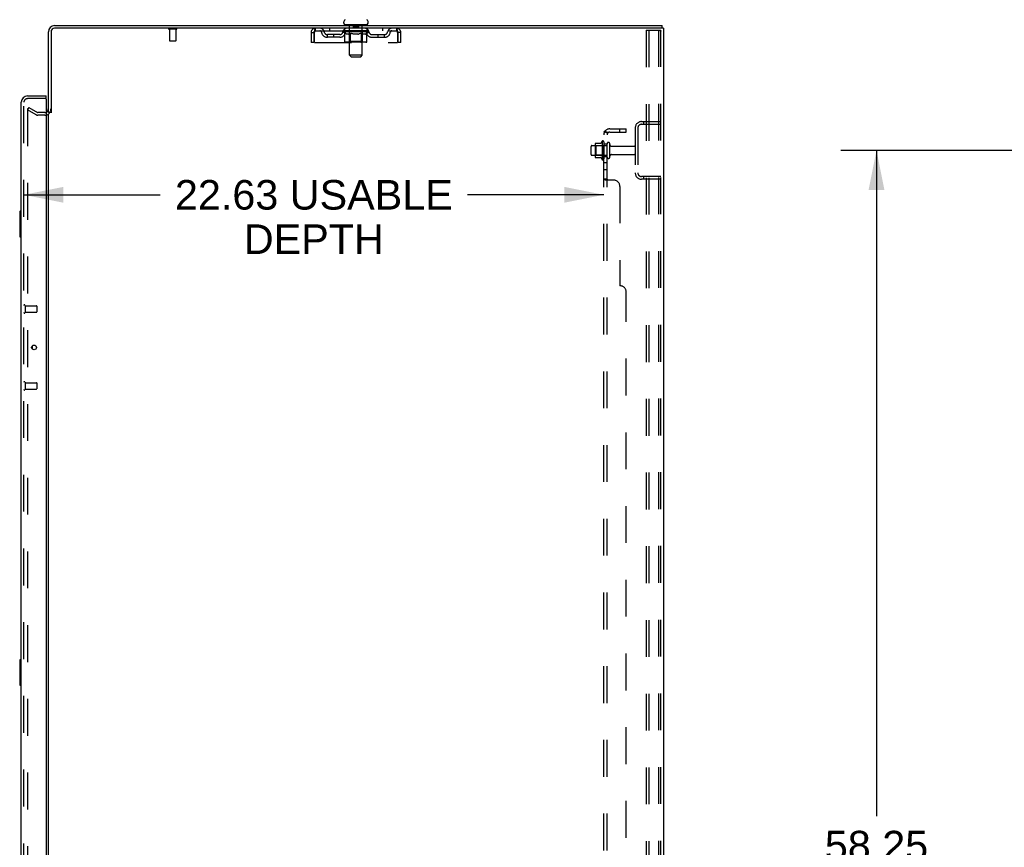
# Model space of a CAD drawing. Header units: inches. Extents: x 0 to 262, y 0 to 169.
# Tile 71 of 74: x 141 to 179, y 89 to 122. Entities that reach past the tile are written whole.
import ezdxf

# ---------------------------------------------------------------- set-up
doc = ezdxf.new("R2010")
doc.units = ezdxf.units.IN
doc.header["$LTSCALE"] = 14.384615
doc.header["$MEASUREMENT"] = 0
doc.linetypes.add('HIDDEN', pattern=[0.2, 0.1, -0.1])
doc.layers.get('0').update_dxf_attribs({"linetype": 'CONTINUOUS'})
for name, color, linetype in [('DEFAULT_2', 8, 'HIDDEN'), ('DIMENSIONS', 7, 'CONTINUOUS'), ('LEFTHAND_DOOR_ASSEMBLY', 7, 'CONTINUOUS'), ('RIGHTHAND_DOOR_ASSEMBLY', 7, 'CONTINUOUS'), ('SUBPANEL', 7, 'CONTINUOUS')]:
    doc.layers.add(name, color=color, linetype=linetype)
doc.styles.get("Standard").update_dxf_attribs({"font": 'arial.ttf'})
doc.dimstyles.new('DIMSTYLE_1', dxfattribs={"dimtxt": 1.153846, "dimasz": 1.538462, "dimexe": 0.09, "dimexo": 0.07, "dimgap": 0.0375, "dimtad": 0, "dimtih": 1, "dimtoh": 1, "dimzin": 4, "dimdsep": 46, "dimtxsty": 'Standard', "dimblk": '_FILLED', "dimblk1": '_FILLED', "dimblk2": '_FILLED', "dimcen": 0.09, "dimadec": 3, "dimazin": 1, "dimtfac": 1, "dimtdec": 3, "dimtofl": 0, "dimtmove": 0, "dimatfit": 3, "dimldrblk": '_FILLED', "dimfxl": 0, "dimtolj": 1, "dimtzin": 4, "dimarcsym": 0})

# ---------------------------------------------------------------- blocks, each defined once
blk = doc.blocks.new('_FILLED')
at = {"color": 0, "linetype": 'ByBlock'}
blk.add_solid([(0, 0), (-1, 0.2), (-1, -0.2)], dxfattribs=at)
blk = doc.blocks.new('*D2')
at = {"layer": 'DIMENSIONS', "color": 2, "linetype": 'Continuous'}
for p, q in [((141.08, 114.751), (146.402, 114.751)), ((163.705, 114.751), (158.382, 114.751))]:
    blk.add_line(p, q, dxfattribs=at)
at = {"layer": 'DIMENSIONS', "color": 2, "linetype": 'Continuous', "xscale": 1.5384615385, "yscale": 1.5384615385, "zscale": 1.5384615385, "rotation": 180}
blk.add_blockref('_FILLED', (141.08, 114.751), dxfattribs=at)
at = {"layer": 'DIMENSIONS', "color": 2, "linetype": 'Continuous', "xscale": 1.5384615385, "yscale": 1.5384615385, "zscale": 1.5384615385}
blk.add_blockref('_FILLED', (163.705, 114.751), dxfattribs=at)
at = {"layer": 'DIMENSIONS', "color": 2, "linetype": 'Continuous', "insert": (152.392, 115.328), "char_height": 1.15385, "width": 10.82642, "attachment_point": 2, "line_spacing_factor": 0.9}
blk.add_mtext('22.63 USABLE\\PDEPTH', dxfattribs=at)
blk = doc.blocks.new('*D4')
at = {"layer": 'DIMENSIONS', "color": 2, "linetype": 'Continuous'}
for p, q in [((183.889, 116.483), (172.958, 116.483)), ((174.343, 116.483), (174.343, 90.504)), ((174.343, 58.233), (174.343, 88.197)), ((183.889, 58.233), (172.958, 58.233))]:
    blk.add_line(p, q, dxfattribs=at)
at = {"layer": 'DIMENSIONS', "color": 2, "linetype": 'Continuous', "xscale": 1.5384615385, "yscale": 1.5384615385, "zscale": 1.5384615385}
for p, rotation in [((174.343, 116.483), 90), ((174.343, 58.233), 270)]:
    blk.add_blockref('_FILLED', p, dxfattribs=dict(at, rotation=rotation))
at = {"layer": 'DIMENSIONS', "color": 2, "linetype": 'Continuous', "insert": (174.343, 89.928), "char_height": 1.1538, "width": 4.03203, "attachment_point": 2, "line_spacing_factor": 0.9}
blk.add_mtext('58.25', dxfattribs=at)

msp = doc.modelspace()

# ---------------------------------------------------------------- linework, layer by layer
at = {"color": 7, "linetype": 'Continuous'}
for p, q in [((153.559, 121.448), (153.559, 121.486)), ((153.596, 121.388), (153.596, 121.358)), ((154.471, 121.388), (153.596, 121.388)), ((154.471, 121.388), (154.471, 121.358)), ((154.509, 121.448), (154.509, 121.486)), ((165.978, 121.254), (165.944, 121.254)), ((165.982, 121.254), (165.982, 121.358)), ((142.138, 117.962), (142.034, 117.962))]:
    msp.add_line(p, q, dxfattribs=at)
at = {"color": 3, "linetype": 'Continuous'}
for p, q in [((142.034, 117.962), (142.034, 121.112)), ((142.138, 121.112), (142.138, 117.951)), ((142.28, 121.358), (165.982, 121.358)), ((165.944, 121.254), (142.28, 121.254)), ((166.034, 121.254), (165.978, 121.254)), ((166.034, 121.254), (166.034, 53.462)), ((142.034, 56.806), (142.034, 117.91))]:
    msp.add_line(p, q, dxfattribs=at)
at = {"color": 7, "linetype": 'Continuous'}
for centre, radius, start, end in [((153.684, 121.486), 0.125, 126.7414, 180), ((153.619, 121.448), 0.06, 180, 270), ((154.449, 121.448), 0.06, 270, 360), ((154.384, 121.486), 0.125, 0, 53.2586)]:
    msp.add_arc(centre, radius, start, end, dxfattribs=at)
at = {"color": 3, "linetype": 'Continuous'}
for centre, radius, start, end in [((142.28, 121.112), 0.246, 90, 180), ((142.28, 121.112), 0.142, 90, 180), ((141.891, 118.105), 0.142, 296.4813, 360)]:
    msp.add_arc(centre, radius, start, end, dxfattribs=at)
at = {"layer": 'DEFAULT_2', "color": 8, "linetype": 'HIDDEN'}
for p, q in [((153.776, 121.388), (153.776, 121.358)), ((154.291, 121.388), (154.291, 121.358)), ((147.03, 121.211), (146.746, 121.211)), ((146.764, 121.211), (146.764, 120.764)), ((147.012, 121.211), (147.012, 120.764)), ((152.284, 121.087), (152.284, 120.692)), ((152.284, 121.087), (152.388, 121.087)), ((152.388, 121.087), (152.388, 120.692)), ((152.418, 120.692), (152.418, 121.087)), ((152.451, 121.15), (152.451, 121.254)), ((152.451, 121.15), (155.617, 121.15)), ((152.919, 120.899), (152.919, 121.003)), ((153.402, 121.003), (152.919, 121.003)), ((153.003, 121.254), (153.003, 121.15)), ((153.169, 120.899), (153.169, 121.003)), ((153.528, 121.113), (153.528, 121.145)), ((153.528, 121.145), (153.773, 121.145)), ((153.605, 121.059), (153.528, 121.113)), ((154.54, 121.113), (153.528, 121.113)), ((153.529, 121.145), (153.529, 121.148)), ((153.625, 121.147), (153.529, 121.148)), ((153.535, 121.145), (153.535, 121.15)), ((153.542, 121.142), (153.542, 121.145)), ((153.542, 121.142), (154.525, 121.142)), ((153.549, 121.142), (153.549, 121.145)), ((153.55, 121.142), (153.55, 121.145)), ((153.558, 121.145), (153.558, 121.15)), ((153.571, 121.142), (153.571, 121.145)), ((153.573, 121.142), (153.573, 121.145)), ((153.595, 121.145), (153.595, 121.15)), ((153.596, 121.15), (153.596, 121.254)), ((153.605, 120.733), (153.605, 121.059)), ((153.605, 121.059), (153.617, 121.051)), ((153.607, 121.142), (153.607, 121.145)), ((153.609, 121.142), (153.609, 121.145)), ((153.629, 121.043), (153.617, 121.051)), ((153.625, 121.145), (153.625, 121.147)), ((153.64, 121.037), (153.629, 121.043)), ((153.652, 121.032), (153.64, 121.037)), ((153.646, 121.145), (153.646, 121.15)), ((153.647, 121.142), (153.647, 121.145)), ((153.648, 121.142), (153.648, 121.145)), ((153.65, 121.142), (153.65, 121.145)), ((153.663, 121.027), (153.652, 121.032)), ((153.656, 121.142), (153.656, 121.145)), ((153.656, 121.142), (153.656, 121.145)), ((153.659, 121.142), (153.659, 121.145)), ((153.661, 121.142), (153.661, 121.145)), ((153.675, 121.024), (153.663, 121.027)), ((153.665, 121.142), (153.665, 121.145)), ((153.75, 121.024), (153.675, 121.024)), ((153.676, 121.142), (153.676, 121.145)), ((153.691, 121.142), (153.691, 121.147)), ((153.691, 121.142), (153.691, 121.145)), ((153.707, 121.142), (153.707, 121.145)), ((153.708, 121.145), (153.708, 121.15)), ((153.716, 121.142), (153.716, 121.145)), ((153.72, 121.142), (153.72, 121.145)), ((153.727, 121.142), (153.727, 121.145)), ((153.736, 121.142), (153.736, 121.148)), ((153.748, 121.142), (153.748, 121.145)), ((153.75, 121.024), (153.761, 121.027)), ((153.751, 121.142), (153.751, 121.145)), ((153.773, 121.032), (153.761, 121.027)), ((153.784, 121.037), (153.772, 121.032)), ((153.773, 121.142), (153.773, 121.145)), ((153.826, 121.145), (153.777, 121.145)), ((153.781, 121.145), (153.781, 121.15)), ((153.784, 120.736), (153.784, 121.11)), ((153.796, 121.043), (153.784, 121.037)), ((153.785, 120.198), (153.785, 121.358)), ((153.786, 121.142), (153.786, 121.145)), ((153.79, 121.142), (153.79, 121.145)), ((153.795, 121.142), (153.795, 121.149)), ((153.807, 121.05), (153.795, 121.043)), ((153.798, 121.142), (153.798, 121.145)), ((153.807, 121.142), (153.807, 121.145)), ((153.819, 121.058), (153.807, 121.05)), ((153.819, 120.733), (153.819, 121.058)), ((153.819, 121.058), (153.842, 121.05)), ((153.826, 121.142), (153.826, 121.145)), ((153.886, 121.145), (153.839, 121.145)), ((153.865, 121.043), (153.842, 121.05)), ((153.855, 121.142), (153.855, 121.145)), ((153.861, 121.145), (153.861, 121.15)), ((153.864, 121.142), (153.864, 121.145)), ((153.888, 121.037), (153.865, 121.043)), ((153.866, 121.142), (153.866, 121.15)), ((153.868, 121.142), (153.868, 121.145)), ((153.874, 121.142), (153.874, 121.145)), ((153.886, 121.142), (153.886, 121.145)), ((153.91, 121.032), (153.888, 121.037)), ((153.95, 121.145), (153.907, 121.145)), ((153.933, 121.027), (153.91, 121.032)), ((153.917, 121.142), (153.917, 121.145)), ((153.929, 121.378), (153.929, 121.298)), ((153.955, 121.024), (153.932, 121.027)), ((154.129, 121.288), (153.939, 121.288)), ((153.942, 121.145), (154.034, 121.15)), ((153.946, 121.145), (153.946, 121.15)), ((153.946, 121.145), (153.946, 121.15)), ((153.946, 121.15), (153.946, 121.15)), ((153.946, 121.142), (153.946, 121.145)), ((153.949, 121.142), (153.949, 121.145)), ((153.95, 121.142), (153.95, 121.145)), ((153.951, 121.142), (153.951, 121.145)), ((154.113, 121.024), (153.955, 121.024)), ((154.017, 121.145), (153.979, 121.145)), ((153.983, 121.142), (153.983, 121.145)), ((154.017, 121.142), (154.017, 121.145)), ((154.032, 121.145), (154.032, 121.145)), ((154.032, 121.142), (154.032, 121.145)), ((154.032, 121.142), (154.032, 121.145)), ((154.034, 121.145), (154.034, 121.15)), ((154.034, 121.15), (154.125, 121.145)), ((154.036, 121.142), (154.036, 121.145)), ((154.036, 121.142), (154.036, 121.145)), ((154.036, 121.145), (154.036, 121.145)), ((154.05, 121.142), (154.05, 121.145)), ((154.051, 121.145), (154.089, 121.145)), ((154.085, 121.142), (154.085, 121.145)), ((154.113, 121.024), (154.135, 121.027)), ((154.117, 121.142), (154.117, 121.145)), ((154.117, 121.142), (154.117, 121.145)), ((154.117, 121.145), (154.161, 121.145)), ((154.118, 121.142), (154.118, 121.145)), ((154.121, 121.145), (154.121, 121.15)), ((154.121, 121.15), (154.122, 121.15)), ((154.121, 121.142), (154.121, 121.145)), ((154.122, 121.145), (154.122, 121.15)), ((154.157, 121.032), (154.135, 121.027)), ((154.139, 121.378), (154.139, 121.298)), ((154.15, 121.142), (154.15, 121.145)), ((154.179, 121.037), (154.157, 121.032)), ((154.201, 121.043), (154.179, 121.037)), ((154.182, 121.142), (154.182, 121.145)), ((154.182, 121.145), (154.229, 121.145)), ((154.194, 121.142), (154.194, 121.145)), ((154.2, 121.142), (154.2, 121.145)), ((154.224, 121.05), (154.201, 121.043)), ((154.202, 121.142), (154.202, 121.15)), ((154.204, 121.142), (154.204, 121.145)), ((154.207, 121.145), (154.207, 121.15)), ((154.213, 121.142), (154.213, 121.145)), ((154.247, 121.058), (154.224, 121.05)), ((154.242, 121.142), (154.242, 121.145)), ((154.242, 121.145), (154.291, 121.145)), ((154.247, 120.733), (154.247, 121.058)), ((154.247, 121.058), (154.258, 121.05)), ((154.269, 121.043), (154.258, 121.05)), ((154.261, 121.142), (154.261, 121.145)), ((154.28, 121.037), (154.269, 121.043)), ((154.27, 121.142), (154.27, 121.145)), ((154.273, 121.142), (154.273, 121.149)), ((154.278, 121.142), (154.278, 121.145)), ((154.291, 121.032), (154.28, 121.037)), ((154.282, 121.142), (154.282, 121.145)), ((154.283, 120.198), (154.283, 121.358)), ((154.284, 120.736), (154.284, 121.11)), ((154.287, 121.145), (154.287, 121.15)), ((154.302, 121.027), (154.291, 121.032)), ((154.295, 121.142), (154.295, 121.145)), ((154.295, 121.145), (154.456, 121.145)), ((154.312, 121.024), (154.302, 121.027)), ((154.395, 121.024), (154.312, 121.024)), ((154.317, 121.142), (154.317, 121.145)), ((154.319, 121.142), (154.319, 121.145)), ((154.332, 121.142), (154.332, 121.148)), ((154.341, 121.142), (154.341, 121.145)), ((154.348, 121.142), (154.348, 121.145)), ((154.352, 121.142), (154.352, 121.145)), ((154.359, 121.145), (154.359, 121.15)), ((154.36, 121.142), (154.36, 121.145)), ((154.377, 121.142), (154.377, 121.147)), ((154.377, 121.142), (154.377, 121.145)), ((154.392, 121.142), (154.392, 121.145)), ((154.395, 121.024), (154.406, 121.027)), ((154.403, 121.142), (154.403, 121.145)), ((154.406, 121.142), (154.406, 121.145)), ((154.417, 121.032), (154.406, 121.027)), ((154.409, 121.142), (154.409, 121.145)), ((154.412, 121.142), (154.412, 121.145)), ((154.412, 121.142), (154.412, 121.145)), ((154.428, 121.037), (154.417, 121.032)), ((154.418, 121.142), (154.418, 121.145)), ((154.42, 121.142), (154.42, 121.145)), ((154.421, 121.142), (154.421, 121.145)), ((154.422, 121.145), (154.422, 121.15)), ((154.439, 121.043), (154.428, 121.037)), ((154.45, 121.05), (154.438, 121.043)), ((154.461, 121.057), (154.449, 121.05)), ((154.459, 121.142), (154.459, 121.145)), ((154.461, 121.142), (154.461, 121.145)), ((154.461, 121.057), (154.54, 121.113)), ((154.461, 120.733), (154.461, 121.057)), ((154.471, 121.15), (154.471, 121.254)), ((154.472, 121.145), (154.472, 121.15)), ((154.495, 121.142), (154.495, 121.145)), ((154.497, 121.142), (154.497, 121.145)), ((154.51, 121.145), (154.51, 121.15)), ((154.518, 121.142), (154.518, 121.145)), ((154.518, 121.142), (154.518, 121.145)), ((154.525, 121.142), (154.525, 121.145)), ((154.532, 121.145), (154.532, 121.15)), ((154.54, 121.113), (154.54, 121.15)), ((154.665, 121.003), (155.148, 121.003)), ((154.898, 120.899), (154.898, 121.003)), ((155.065, 121.254), (155.065, 121.15)), ((155.148, 120.899), (155.148, 121.003)), ((155.617, 121.254), (155.617, 121.15)), ((155.65, 121.087), (155.65, 120.692)), ((155.68, 120.692), (155.68, 121.087)), ((155.784, 121.087), (155.68, 121.087)), ((155.784, 120.692), (155.784, 121.087)), ((165.355, 121.171), (165.355, 53.546)), ((165.355, 121.171), (165.835, 121.171)), ((165.459, 121.171), (165.459, 53.546)), ((165.835, 121.171), (165.909, 121.171)), ((165.856, 53.576), (165.856, 121.141)), ((165.93, 53.576), (165.93, 121.141)), ((147.002, 120.754), (146.774, 120.754)), ((152.388, 120.692), (152.284, 120.692)), ((152.418, 120.692), (155.65, 120.692)), ((153.402, 120.899), (152.919, 120.899)), ((154.426, 120.704), (153.639, 120.704)), ((153.784, 120.736), (153.752, 120.704)), ((154.284, 120.736), (153.784, 120.736)), ((154.23, 120.704), (154.232, 120.704)), ((154.232, 120.704), (154.234, 120.705)), ((154.234, 120.705), (154.236, 120.706)), ((154.236, 120.706), (154.238, 120.707)), ((154.238, 120.707), (154.24, 120.709)), ((154.243, 120.715), (154.244, 120.718)), ((154.244, 120.718), (154.245, 120.721)), ((154.284, 120.736), (154.316, 120.704)), ((154.665, 120.899), (155.148, 120.899)), ((155.784, 120.692), (155.68, 120.692)), ((153.845, 120.138), (153.785, 120.198)), ((154.283, 120.198), (153.785, 120.198)), ((153.845, 120.138), (154.223, 120.138)), ((154.223, 120.138), (154.283, 120.198)), ((141.273, 118.163), (141.221, 118.073)), ((141.221, 118.093), (141.221, 56.624)), ((141.561, 117.876), (141.221, 118.073)), ((141.273, 118.163), (141.613, 117.967)), ((141.891, 117.962), (141.63, 117.962)), ((141.891, 117.858), (141.63, 117.858)), ((165.176, 117.608), (165.93, 117.608)), ((165.258, 117.608), (165.258, 117.504)), ((164.93, 117.362), (164.93, 115.605)), ((165.034, 117.362), (165.034, 115.605)), ((165.176, 117.504), (165.93, 117.504)), ((163.635, 116.839), (163.635, 116.127)), ((163.705, 116.817), (163.705, 116.149)), ((163.205, 116.326), (163.205, 116.641)), ((163.235, 116.671), (163.83, 116.671)), ((163.369, 116.739), (163.369, 116.228)), ((163.389, 116.667), (163.369, 116.687)), ((163.379, 116.761), (163.607, 116.761)), ((163.389, 116.667), (163.389, 116.3)), ((163.685, 116.667), (163.389, 116.667)), ((163.685, 116.667), (163.705, 116.687)), ((163.685, 116.667), (163.685, 116.3)), ((163.83, 116.226), (163.83, 116.741)), ((163.94, 116.226), (163.94, 116.741)), ((164.002, 116.648), (164.9, 116.648)), ((163.235, 116.296), (163.83, 116.296)), ((163.389, 116.3), (163.369, 116.28)), ((163.379, 116.206), (163.607, 116.206)), ((163.685, 116.3), (163.389, 116.3)), ((163.685, 116.3), (163.705, 116.28)), ((164.002, 116.318), (164.9, 116.318)), ((165.93, 115.462), (165.176, 115.462)), ((165.93, 115.358), (165.176, 115.358)), ((165.258, 115.462), (165.258, 115.358))]:
    msp.add_line(p, q, dxfattribs=at)
for points in [[(152.418, 121.087), (152.42, 121.106), (152.423, 121.124), (152.425, 121.142), (152.427, 121.16), (152.43, 121.176), (152.432, 121.191), (152.434, 121.205), (152.437, 121.218), (152.439, 121.229), (152.441, 121.238), (152.444, 121.245), (152.446, 121.25), (152.448, 121.253), (152.451, 121.254)], [(152.418, 121.087), (152.42, 121.094), (152.423, 121.101), (152.425, 121.108), (152.427, 121.114), (152.43, 121.121), (152.432, 121.126), (152.434, 121.132), (152.437, 121.136), (152.439, 121.14), (152.441, 121.144), (152.444, 121.147), (152.446, 121.149), (152.448, 121.15), (152.451, 121.15)], [(155.617, 121.254), (155.619, 121.253), (155.622, 121.25), (155.624, 121.245), (155.626, 121.238), (155.629, 121.229), (155.631, 121.218), (155.633, 121.205), (155.636, 121.191), (155.638, 121.176), (155.64, 121.16), (155.643, 121.142), (155.645, 121.124), (155.647, 121.106), (155.65, 121.087)], [(155.617, 121.15), (155.619, 121.15), (155.622, 121.149), (155.624, 121.147), (155.626, 121.144), (155.629, 121.14), (155.631, 121.136), (155.633, 121.132), (155.636, 121.126), (155.638, 121.121), (155.64, 121.114), (155.643, 121.108), (155.645, 121.101), (155.647, 121.094), (155.65, 121.087)], [(165.85, 121.162), (165.846, 121.167), (165.841, 121.169), (165.835, 121.171)], [(165.85, 121.162), (165.853, 121.156), (165.856, 121.149), (165.856, 121.141)], [(165.924, 121.162), (165.919, 121.167), (165.914, 121.169), (165.909, 121.171)], [(165.924, 121.162), (165.927, 121.156), (165.929, 121.149), (165.93, 121.141)], [(153.639, 120.704), (153.635, 120.704), (153.631, 120.705), (153.627, 120.706), (153.623, 120.707), (153.619, 120.709), (153.616, 120.712), (153.613, 120.715), (153.61, 120.718), (153.608, 120.721), (153.606, 120.725), (153.605, 120.729), (153.605, 120.733)], [(153.836, 120.704), (153.834, 120.704), (153.832, 120.705), (153.83, 120.706), (153.828, 120.707), (153.826, 120.709), (153.824, 120.712), (153.823, 120.715), (153.822, 120.718), (153.82, 120.721), (153.82, 120.725), (153.819, 120.729), (153.819, 120.733)], [(154.24, 120.709), (154.241, 120.712), (154.243, 120.715)], [(154.245, 120.721), (154.246, 120.725), (154.247, 120.729), (154.247, 120.733)], [(154.246, 120.725), (154.247, 120.729), (154.247, 120.733)], [(154.426, 120.704), (154.431, 120.704), (154.435, 120.705), (154.439, 120.706), (154.443, 120.707), (154.446, 120.709), (154.45, 120.712), (154.453, 120.715), (154.455, 120.718), (154.458, 120.721), (154.459, 120.725), (154.46, 120.729), (154.461, 120.733)], [(141.239, 118.113), (141.237, 118.112), (141.235, 118.112), (141.233, 118.112), (141.231, 118.111), (141.23, 118.11), (141.228, 118.108), (141.226, 118.107), (141.225, 118.105), (141.224, 118.103), (141.223, 118.101), (141.222, 118.099), (141.222, 118.097), (141.221, 118.095), (141.221, 118.093)], [(141.246, 118.11), (141.245, 118.111), (141.243, 118.112), (141.241, 118.112), (141.239, 118.113), (141.239, 118.113)]]:
    msp.add_lwpolyline(points, dxfattribs=at)
for centre, radius, start, end in [((153.755, 121.358), 0.03, 0, 90), ((153.919, 121.378), 0.01, 0, 90), ((154.149, 121.378), 0.01, 90, 180), ((154.313, 121.358), 0.03, 90, 180), ((146.746, 121.233), 0.0215, 90, 270), ((147.03, 121.233), 0.0215, 270, 90), ((152.451, 121.087), 0.167, 90, 180), ((152.451, 121.087), 0.063, 90, 180), ((152.63, 121.087), 0.167, 8.0716, 90), ((152.631, 121.088), 0.0625, 7.9863, 90), ((152.919, 121.128), 0.229, 187.9863, 270), ((152.919, 121.128), 0.125, 188.0716, 270), ((153.402, 121.128), 0.125, 270, 351.9284), ((153.402, 121.128), 0.229, 270, 352.0137), ((153.691, 121.087), 0.167, 90, 171.9284), ((153.691, 121.088), 0.0625, 90, 172.0137), ((153.752, 121.11), 0.0318, 0, 90), ((153.939, 121.298), 0.01, 180, 270), ((154.129, 121.298), 0.01, 270, 360), ((154.316, 121.11), 0.0318, 90, 180), ((154.376, 121.087), 0.167, 8.0716, 90), ((154.377, 121.088), 0.0625, 7.9863, 90), ((154.665, 121.128), 0.229, 187.9863, 270), ((154.665, 121.128), 0.125, 188.0716, 270), ((155.148, 121.128), 0.125, 270, 351.9284), ((155.148, 121.128), 0.229, 270, 352.0137), ((155.438, 121.087), 0.167, 90, 171.9284), ((155.437, 121.088), 0.0625, 90, 172.0137), ((155.617, 121.087), 0.167, 0, 90), ((155.617, 121.087), 0.063, 0, 90), ((146.774, 120.764), 0.01, 180, 270), ((147.002, 120.764), 0.01, 270, 360), ((141.63, 117.995), 0.033, 240, 270), ((141.891, 118.105), 0.246, 270, 360), ((141.891, 118.105), 0.142, 270, 296.4813), ((141.63, 117.995), 0.137, 240, 270), ((165.176, 117.362), 0.246, 90, 180), ((165.176, 117.362), 0.142, 90, 180), ((164.235, 116.483), 0.698, 149.3369, 156.0321), ((163.666, 116.817), 0.0384, 0, 145.5503), ((163.885, 116.741), 0.055, 360, 180), ((163.235, 116.641), 0.03, 90, 180), ((163.379, 116.751), 0.01, 90, 174.8062), ((163.51, 116.739), 0.141, 174.7919, 180), ((163.588, 116.771), 0.01, 270, 336.0321), ((164.002, 116.711), 0.0625, 180, 270), ((164.9, 116.618), 0.03, 360, 90), ((163.235, 116.326), 0.03, 180, 270), ((163.51, 116.228), 0.141, 180, 185.2081), ((163.379, 116.216), 0.01, 185.1938, 270), ((163.588, 116.196), 0.01, 23.9679, 90), ((164.235, 116.483), 0.698, 203.9679, 210.6631), ((163.666, 116.149), 0.0384, 214.4497, 360), ((163.885, 116.226), 0.055, 180, 0), ((164.002, 116.256), 0.0625, 90, 180), ((164.9, 116.348), 0.03, 270, 0), ((165.176, 115.605), 0.246, 180, 270), ((165.176, 115.605), 0.142, 180, 270)]:
    msp.add_arc(centre, radius, start, end, dxfattribs=at)
for centre, major_axis, ratio, start_param, end_param in [((154.034, 121.15), (0.506, 0.005), 0.05963, 9.249616, 9.431313), ((154.034, 121.15), (0.506, 0), 0.060556, -3.083241, -2.96706), ((153.492, 121.141), (0.158, 0.002), 0.05963, 0.25549, 1.295341), ((154.034, 121.15), (0.506, 0.011), 0.05688, 2.791345, 2.965878), ((153.547, 121.141), (0.158, -0.002), 0.05963, 0.605815, 1.645666), ((154.034, 121.15), (0.506, -0.005), 0.05963, -2.96643, -2.791898), ((153.492, 121.135), (0.158, 0.003), 0.05688, 1.20151, 1.294789), ((153.547, 121.135), (0.158, 0), 0.060556, 1.551758, 1.645036), ((153.512, 121.135), (0.158, 0.002), 0.05963, 1.170259, 1.376596), ((153.548, 121.137), (0.131, 0.001), 0.05963, 1.065228, 1.614276), ((153.532, 121.137), (0.131, 0.003), 0.05688, 0.890143, 1.43919), ((153.579, 121.137), (0.131, 0), 0.060556, 1.240391, 1.789438), ((153.489, 121.141), (0.158, 0.003), 0.05688, 0.080405, 1.120256), ((154.034, 121.15), (0.506, 0.015), 0.052395, 2.616403, 2.790936), ((153.597, 121.141), (0.158, -0.003), 0.05688, 0.7809, 1.820751), ((154.034, 121.15), (0.506, -0.011), 0.05688, -2.791345, -2.616812), ((153.489, 121.135), (0.158, 0.005), 0.052395, 1.026568, 1.119847), ((153.597, 121.135), (0.158, -0.002), 0.05963, 1.72692, 1.820198), ((153.532, 121.137), (0.131, 0.004), 0.052395, 0.715201, 1.264248), ((153.623, 121.137), (0.131, -0.001), 0.05963, 1.415553, 1.9646), ((154.034, 121.15), (0.506, 0.02), 0.046319, 2.441654, 2.616187), ((153.661, 121.141), (0.158, -0.005), 0.052395, 0.955842, 1.995693), ((153.503, 121.141), (0.158, 0.005), 0.052395, -0.094537, 0.945314), ((154.034, 121.15), (0.506, -0.015), 0.052395, -2.616403, -2.44187), ((153.503, 121.135), (0.158, 0.006), 0.046319, 0.851819, 0.945098), ((153.661, 121.135), (0.158, -0.003), 0.05688, 1.902006, 1.995284), ((153.546, 121.137), (0.131, 0.005), 0.046319, 0.540452, 1.089499), ((153.68, 121.137), (0.131, -0.003), 0.05688, 1.590638, 2.139686), ((153.512, 121.141), (0.158, 0), 0.060556, 0.430652, 0.777569), ((154.034, 121.15), (0.506, 0.024), 0.038841, 2.267123, 2.441656), ((153.735, 121.141), (0.158, -0.006), 0.046319, 1.130591, 2.170442), ((153.533, 121.141), (0.158, 0.006), 0.046319, -0.269286, 0.770565), ((154.034, 121.15), (0.506, -0.02), 0.046319, -2.441654, -2.267121), ((153.533, 121.135), (0.158, 0.007), 0.038841, 0.677289, 0.770567), ((153.735, 121.135), (0.158, -0.005), 0.052395, 2.076947, 2.170226), ((153.576, 121.137), (0.131, 0.006), 0.038841, 0.365921, 0.914969), ((153.747, 121.137), (0.131, -0.004), 0.052395, 1.76558, 2.314627), ((154.034, 121.15), (0.506, 0.027), 0.030195, 2.09281, 2.267343), ((153.819, 121.141), (0.158, -0.007), 0.038841, 1.305122, 2.344973), ((153.578, 121.141), (0.158, 0.007), 0.038841, -0.443817, 0.596034), ((154.034, 121.15), (0.506, -0.024), 0.038841, -2.267123, -2.092591), ((153.578, 121.135), (0.158, 0.008), 0.030195, 0.502975, 0.596254), ((153.819, 121.135), (0.158, -0.006), 0.046319, 2.251696, 2.344975), ((153.619, 121.137), (0.131, 0.007), 0.030195, 0.191608, 0.740655), ((153.824, 121.137), (0.131, -0.005), 0.046319, 1.940329, 2.489376), ((153.636, 121.141), (0.158, 0.008), 0.030195, -0.61813, 0.421721), ((154.034, 121.15), (0.506, 0.029), 0.020645, 1.918687, 2.09322), ((153.909, 121.141), (0.158, -0.008), 0.030195, 1.479435, 2.519286), ((154.034, 121.15), (0.506, -0.027), 0.030195, -2.09281, -1.918277), ((153.636, 121.135), (0.158, 0.009), 0.020645, 0.328852, 0.422131), ((153.909, 121.135), (0.158, -0.007), 0.038841, 2.426227, 2.519505), ((153.675, 121.137), (0.131, 0.007), 0.020645, 0.017485, 0.566532), ((153.906, 121.137), (0.131, -0.006), 0.038841, 2.11486, 2.663907), ((153.707, 121.141), (0.158, 0.009), 0.020645, -0.792253, 0.247598), ((154.034, 121.15), (0.506, 0.03), 0.010478, 1.744704, 1.919237), ((154.003, 121.141), (0.158, -0.009), 0.020645, 1.653558, 2.693409), ((154.034, 121.15), (0.506, -0.029), 0.020645, -1.918687, -1.744154), ((153.707, 121.135), (0.158, 0.009), 0.010478, 0.154869, 0.248148), ((154.003, 121.135), (0.158, -0.008), 0.030195, 2.60054, 2.693819), ((153.742, 121.137), (0.131, 0.008), 0.010478, 6.126688, 6.675735), ((153.993, 121.137), (0.131, -0.007), 0.030195, 2.289173, 2.83822), ((153.788, 121.141), (0.158, 0.009), 0.010478, -0.966236, -0.000846), ((154.098, 121.141), (0.158, -0.009), 0.010478, 1.827541, 2.867392), ((154.034, 121.15), (0.506, -0.03), 0.010478, -1.744704, -1.570171), ((154.098, 121.135), (0.158, -0.009), 0.020645, 2.774664, 2.867942), ((154.081, 121.137), (0.131, -0.007), 0.020645, 2.463296, 3.012344), ((153.969, 121.141), (0.158, 0.009), 0.010478, 0.274201, 1.314052), ((153.9, 121.137), (0.131, 0.008), 0.010478, -0.000483, 0.504314), ((153.876, 121.135), (0.158, 0.009), 0.010478, 0.099668, 0.192946), ((154.034, 121.15), (0.506, 0.03), 0.010478, -1.571421, -1.396888), ((154.191, 121.135), (0.158, -0.009), 0.010478, 2.948646, 3.041925), ((154.167, 121.137), (0.131, -0.008), 0.010478, 2.637279, 3.142076), ((154.064, 121.141), (0.158, 0.009), 0.020645, 0.448184, 1.488034), ((153.987, 121.137), (0.131, 0.007), 0.020645, 0.129249, 0.678296), ((153.969, 121.135), (0.158, 0.009), 0.020645, 0.273651, 0.366929), ((154.28, 121.141), (0.158, -0.009), 0.010478, -3.140747, -2.175357), ((154.034, 121.15), (0.506, 0.029), 0.020645, -1.397439, -1.222906), ((154.034, 121.15), (0.506, -0.03), 0.010478, 1.222355, 1.396888), ((154.158, 121.141), (0.158, 0.008), 0.030195, 0.622307, 1.662158), ((154.075, 121.137), (0.131, 0.007), 0.030195, 0.303372, 0.852419), ((154.325, 121.137), (0.131, -0.008), 0.010478, 2.749043, 3.29809), ((154.36, 121.141), (0.158, -0.009), 0.020645, 2.893995, 3.933846), ((154.064, 121.135), (0.158, 0.008), 0.030195, 0.447774, 0.541052), ((154.36, 121.135), (0.158, -0.009), 0.010478, 2.893445, 2.986723), ((154.034, 121.15), (0.506, 0.027), 0.030195, -1.223315, -1.048783), ((154.034, 121.15), (0.506, -0.029), 0.020645, 1.048373, 1.222906), ((154.249, 121.141), (0.158, 0.007), 0.038841, 0.79662, 1.836471), ((154.161, 121.137), (0.131, 0.006), 0.038841, 0.477686, 1.026733), ((154.392, 121.137), (0.131, -0.007), 0.020645, 2.57506, 3.124108), ((154.431, 121.141), (0.158, -0.008), 0.030195, 2.719872, 3.759723), ((154.332, 121.141), (0.158, 0.006), 0.046319, 0.971151, 2.011002), ((154.158, 121.135), (0.158, 0.007), 0.038841, 0.622087, 0.715366), ((154.431, 121.135), (0.158, -0.009), 0.020645, 2.719462, 2.812741), ((154.034, 121.15), (0.506, 0.024), 0.038841, -1.049002, -0.874469), ((154.034, 121.15), (0.506, -0.027), 0.030195, 0.87425, 1.048783), ((154.244, 121.137), (0.131, 0.005), 0.046319, 0.652216, 1.201263), ((154.407, 121.141), (0.158, 0.005), 0.052395, 1.1459, 2.185751), ((154.448, 121.137), (0.131, -0.007), 0.030195, 2.400937, 2.949985), ((154.49, 121.141), (0.158, -0.007), 0.038841, 2.545558, 3.585409), ((154.32, 121.137), (0.131, 0.004), 0.052395, 0.826965, 1.376012), ((154.249, 121.135), (0.158, 0.006), 0.046319, 0.796618, 0.889896), ((154.49, 121.135), (0.158, -0.008), 0.030195, 2.545339, 2.638617), ((154.471, 121.141), (0.158, 0.003), 0.05688, 1.320842, 2.360692), ((154.034, 121.15), (0.506, 0.02), 0.046319, -0.874471, -0.699939), ((154.034, 121.15), (0.506, -0.024), 0.038841, 0.699936, 0.874469), ((154.535, 121.141), (0.158, -0.006), 0.046319, 2.371028, 3.410879), ((154.492, 121.137), (0.131, -0.006), 0.038841, 2.226624, 2.775671), ((154.521, 121.141), (0.158, 0.002), 0.05963, 1.495927, 2.535778), ((154.388, 121.137), (0.131, 0.003), 0.05688, 1.001907, 1.550954), ((154.565, 121.141), (0.158, -0.005), 0.052395, 2.196279, 3.23613), ((154.332, 121.135), (0.158, 0.005), 0.052395, 0.971367, 1.064645), ((154.521, 121.137), (0.131, -0.005), 0.046319, 2.052093, 2.601141), ((154.556, 121.141), (0.158, 0), 0.060556, 1.671089, 2.71094), ((154.535, 121.135), (0.158, -0.007), 0.038841, 2.371026, 2.464304), ((154.578, 121.141), (0.158, -0.003), 0.05688, 2.021337, 3.061188), ((154.034, 121.15), (0.506, 0.015), 0.052395, -0.699723, -0.52519), ((154.034, 121.15), (0.506, -0.02), 0.046319, 0.525406, 0.699939), ((154.575, 121.141), (0.158, -0.002), 0.05963, 1.846251, 2.886102), ((154.445, 121.137), (0.131, 0.001), 0.05963, 1.176993, 1.72604), ((154.536, 121.137), (0.131, -0.004), 0.052395, 1.877344, 2.426392), ((154.489, 121.137), (0.131, 0), 0.060556, 1.352155, 1.901202), ((154.535, 121.137), (0.131, -0.003), 0.05688, 1.702402, 2.25145), ((154.52, 121.137), (0.131, -0.001), 0.05963, 1.527317, 2.076364), ((154.407, 121.135), (0.158, 0.003), 0.05688, 1.146309, 1.239587), ((154.565, 121.135), (0.158, -0.006), 0.046319, 2.196495, 2.289773), ((154.034, 121.15), (0.506, 0.011), 0.05688, -0.524781, -0.350248), ((154.034, 121.15), (0.506, -0.015), 0.052395, 0.350657, 0.52519), ((154.471, 121.135), (0.158, 0.002), 0.05963, 1.321394, 1.414673), ((154.578, 121.135), (0.158, -0.005), 0.052395, 2.021746, 2.115024), ((154.034, 121.15), (0.506, 0.005), 0.05963, -0.349695, -0.175162), ((154.034, 121.15), (0.506, -0.011), 0.05688, 0.175715, 0.350248), ((154.521, 121.135), (0.158, 0), 0.060556, 1.496556, 1.589835), ((154.575, 121.135), (0.158, -0.003), 0.05688, 1.846804, 1.940083), ((154.556, 121.135), (0.158, -0.002), 0.05963, 1.671719, 1.764997), ((154.034, 121.15), (0.506, 0), 0.060556, -0.174533, 0), ((154.034, 121.15), (0.506, -0.005), 0.05963, 0.000629, 0.175162)]:
    msp.add_ellipse(centre, major_axis=major_axis, ratio=ratio, start_param=start_param, end_param=end_param, dxfattribs=at)
at = {"layer": 'LEFTHAND_DOOR_ASSEMBLY', "color": 8, "linetype": 'HIDDEN'}
for p, q in [((141.08, 56.355), (141.08, 118.362)), ((141.935, 118.504), (141.222, 118.504))]:
    msp.add_line(p, q, dxfattribs=at)
msp.add_arc((141.222, 118.362), 0.142, 90, 180, dxfattribs=at)
at = {"layer": 'RIGHTHAND_DOOR_ASSEMBLY', "color": 3, "linetype": 'Continuous'}
for p, q in [((140.976, 56.355), (140.976, 118.362)), ((141.222, 118.608), (141.955, 118.608)), ((141.955, 118.484), (141.955, 56.232))]:
    msp.add_line(p, q, dxfattribs=at)
at = {"layer": 'RIGHTHAND_DOOR_ASSEMBLY', "color": 8, "linetype": 'HIDDEN'}
for p, q in [((141.08, 56.355), (141.08, 118.362)), ((141.935, 118.504), (141.222, 118.504)), ((141.955, 118.504), (141.955, 118.608)), ((141.123, 110.437), (141.123, 110.153)), ((141.123, 110.419), (141.57, 110.419)), ((141.58, 110.409), (141.58, 110.181)), ((141.123, 110.171), (141.57, 110.171)), ((141.123, 107.437), (141.123, 107.153)), ((141.123, 107.419), (141.57, 107.419)), ((141.58, 107.409), (141.58, 107.181)), ((141.123, 107.171), (141.57, 107.171))]:
    msp.add_line(p, q, dxfattribs=at)
at = {"layer": 'RIGHTHAND_DOOR_ASSEMBLY', "color": 7, "linetype": 'Continuous'}
for p, q in [((141.955, 118.504), (141.935, 118.504)), ((140.916, 114.093), (140.916, 113.123)), ((140.976, 114.108), (140.931, 114.108)), ((140.963, 114.008), (140.963, 113.208)), ((140.931, 113.108), (140.976, 113.108)), ((141.4, 108.85), (141.4, 108.74)), ((140.916, 96.593), (140.916, 95.623)), ((140.976, 96.608), (140.931, 96.608)), ((140.963, 96.508), (140.963, 95.708)), ((140.931, 95.608), (140.976, 95.608))]:
    msp.add_line(p, q, dxfattribs=at)
for points in [[(140.961, 114.044), (140.961, 114.039), (140.962, 114.033), (140.962, 114.027), (140.962, 114.021), (140.962, 114.014), (140.963, 114.008)], [(140.963, 113.208), (140.962, 113.202), (140.962, 113.196), (140.962, 113.189), (140.962, 113.184), (140.961, 113.178), (140.961, 113.172)], [(140.961, 96.544), (140.961, 96.539), (140.962, 96.533), (140.962, 96.527), (140.962, 96.521), (140.962, 96.514), (140.963, 96.508)], [(140.963, 95.708), (140.962, 95.702), (140.962, 95.696), (140.962, 95.689), (140.962, 95.684), (140.961, 95.678), (140.961, 95.672)]]:
    msp.add_lwpolyline(points, dxfattribs=at)
at = {"layer": 'RIGHTHAND_DOOR_ASSEMBLY', "color": 3, "linetype": 'Continuous'}
msp.add_circle((141.476, 108.795), 0.0938, dxfattribs=at)
for centre, radius, start, end in [((141.222, 118.362), 0.246, 90, 180), ((141.935, 118.484), 0.02, 0, 90)]:
    msp.add_arc(centre, radius, start, end, dxfattribs=at)
at = {"layer": 'RIGHTHAND_DOOR_ASSEMBLY', "color": 8, "linetype": 'HIDDEN'}
for centre, radius, start, end in [((141.222, 118.362), 0.142, 90, 180), ((141.101, 110.437), 0.0215, 0, 180), ((141.57, 110.409), 0.01, 0, 90), ((141.101, 110.153), 0.0215, 180, 360), ((141.57, 110.181), 0.01, 270, 360), ((141.101, 107.437), 0.0215, 0, 180), ((141.57, 107.409), 0.01, 0, 90), ((141.57, 107.181), 0.01, 270, 360), ((141.101, 107.153), 0.0215, 180, 360)]:
    msp.add_arc(centre, radius, start, end, dxfattribs=at)
at = {"layer": 'RIGHTHAND_DOOR_ASSEMBLY', "color": 7, "linetype": 'Continuous'}
for centre, radius, start, end in [((141.14, 118.218), 0.26, 87.3947, 90), ((140.931, 114.093), 0.015, 90, 180), ((140.961, 114.093), 0.015, 0, 90), ((140.931, 113.123), 0.015, 180, 270), ((140.961, 113.123), 0.015, 270, 360), ((140.931, 96.593), 0.015, 90, 180), ((140.961, 96.593), 0.015, 0, 90), ((140.931, 95.623), 0.015, 180, 270), ((140.961, 95.623), 0.015, 270, 360)]:
    msp.add_arc(centre, radius, start, end, dxfattribs=at)
at = {"layer": 'SUBPANEL', "color": 8, "linetype": 'HIDDEN'}
for p, q in [((163.705, 57.514), (163.705, 117.202)), ((163.83, 117.202), (163.705, 117.202)), ((163.759, 117.24), (163.855, 117.161)), ((163.77, 117.202), (163.77, 117.202)), ((163.83, 57.514), (163.83, 117.202)), ((163.942, 117.327), (164.58, 117.327)), ((163.942, 117.202), (164.58, 117.202)), ((164.33, 117.202), (164.33, 117.327)), ((164.58, 117.202), (164.58, 117.327)), ((163.83, 116.733), (163.705, 116.733)), ((163.83, 116.233), (163.705, 116.233)), ((163.83, 116.005), (163.705, 116.005)), ((163.83, 115.724), (163.705, 115.724)), ((163.83, 115.362), (163.705, 115.362)), ((163.705, 115.359), (163.705, 115.361)), ((163.754, 115.33), (163.751, 115.332)), ((164.08, 115.327), (163.759, 115.327)), ((164.33, 115.077), (164.33, 111.202)), ((164.58, 63.764), (164.58, 110.952))]:
    msp.add_line(p, q, dxfattribs=at)
for points in [[(163.736, 117.226), (163.728, 117.222), (163.724, 117.221), (163.721, 117.219), (163.717, 117.217), (163.714, 117.215), (163.711, 117.213), (163.709, 117.211), (163.707, 117.209), (163.706, 117.207), (163.705, 117.205), (163.705, 117.204), (163.705, 117.202)], [(163.759, 117.24), (163.757, 117.238), (163.754, 117.236), (163.751, 117.233), (163.747, 117.231), (163.743, 117.229), (163.74, 117.227), (163.736, 117.226)], [(163.773, 117.202), (163.773, 117.202), (163.772, 117.202), (163.772, 117.202), (163.771, 117.202), (163.771, 117.202), (163.77, 117.202), (163.77, 117.202), (163.77, 117.202)], [(163.77, 117.202), (163.77, 117.202), (163.771, 117.202), (163.771, 117.202), (163.771, 117.202), (163.772, 117.202), (163.773, 117.202), (163.773, 117.202), (163.774, 117.201), (163.774, 117.201), (163.775, 117.201), (163.776, 117.201), (163.777, 117.201), (163.777, 117.201), (163.778, 117.201), (163.779, 117.201), (163.78, 117.2), (163.78, 117.2), (163.781, 117.2), (163.782, 117.2), (163.783, 117.2), (163.784, 117.199), (163.784, 117.199), (163.785, 117.199), (163.786, 117.199), (163.787, 117.199), (163.788, 117.198), (163.789, 117.198), (163.789, 117.198), (163.79, 117.198), (163.791, 117.197), (163.792, 117.197), (163.793, 117.197), (163.794, 117.197), (163.795, 117.196), (163.796, 117.196), (163.797, 117.196), (163.798, 117.195), (163.799, 117.195), (163.8, 117.195), (163.801, 117.194), (163.802, 117.194), (163.803, 117.194), (163.804, 117.193), (163.805, 117.193), (163.806, 117.192), (163.807, 117.192), (163.808, 117.192), (163.809, 117.191), (163.81, 117.191), (163.811, 117.19), (163.812, 117.19), (163.813, 117.189), (163.814, 117.189), (163.815, 117.189), (163.816, 117.188), (163.817, 117.188), (163.818, 117.187), (163.819, 117.187), (163.82, 117.187), (163.821, 117.186), (163.821, 117.186), (163.822, 117.185), (163.823, 117.185), (163.824, 117.185), (163.825, 117.184), (163.825, 117.184), (163.826, 117.183), (163.827, 117.183), (163.828, 117.183), (163.828, 117.182), (163.829, 117.182), (163.83, 117.181), (163.83, 117.181), (163.831, 117.181), (163.832, 117.18), (163.832, 117.18), (163.833, 117.18), (163.833, 117.179), (163.834, 117.179), (163.834, 117.179)], [(163.844, 117.178), (163.842, 117.18), (163.84, 117.183), (163.839, 117.185), (163.837, 117.187), (163.835, 117.19), (163.833, 117.192), (163.832, 117.194), (163.831, 117.196), (163.83, 117.198), (163.83, 117.2), (163.83, 117.202)], [(163.834, 117.179), (163.834, 117.179), (163.834, 117.179), (163.834, 117.179), (163.834, 117.179), (163.834, 117.179), (163.833, 117.179), (163.833, 117.18), (163.833, 117.18), (163.832, 117.18), (163.832, 117.181), (163.831, 117.181), (163.831, 117.181), (163.83, 117.182)], [(163.855, 117.161), (163.856, 117.162), (163.856, 117.162), (163.856, 117.163), (163.856, 117.164), (163.855, 117.165), (163.854, 117.167), (163.853, 117.168), (163.852, 117.169), (163.851, 117.171), (163.849, 117.173), (163.848, 117.174), (163.844, 117.178)], [(163.714, 115.349), (163.711, 115.351), (163.709, 115.353), (163.707, 115.355), (163.706, 115.357), (163.705, 115.359), (163.705, 115.361), (163.705, 115.362)], [(163.732, 115.341), (163.728, 115.342), (163.724, 115.344), (163.721, 115.346), (163.717, 115.347), (163.714, 115.349), (163.711, 115.351), (163.709, 115.353), (163.707, 115.355)], [(163.751, 115.332), (163.747, 115.334), (163.743, 115.336), (163.74, 115.337), (163.732, 115.341)], [(163.759, 115.327), (163.757, 115.329), (163.754, 115.33)], [(163.83, 115.359), (163.83, 115.361), (163.83, 115.362)], [(163.835, 115.353), (163.833, 115.355), (163.832, 115.356), (163.831, 115.358), (163.83, 115.359), (163.83, 115.361), (163.83, 115.362)], [(163.84, 115.349), (163.839, 115.351), (163.837, 115.352), (163.835, 115.353), (163.833, 115.355), (163.832, 115.356), (163.831, 115.358)], [(163.855, 115.327), (163.856, 115.329), (163.856, 115.33), (163.856, 115.332), (163.856, 115.334), (163.855, 115.335), (163.854, 115.337), (163.853, 115.338), (163.852, 115.34), (163.851, 115.341), (163.849, 115.343), (163.848, 115.344), (163.846, 115.345), (163.844, 115.347), (163.84, 115.349)], [(163.855, 115.327), (163.856, 115.329), (163.856, 115.33), (163.856, 115.332), (163.856, 115.334), (163.855, 115.335), (163.854, 115.337), (163.853, 115.338), (163.852, 115.34), (163.851, 115.341), (163.849, 115.343), (163.848, 115.344)]]:
    msp.add_lwpolyline(points, dxfattribs=at)
for centre, radius, start, end in [((163.942, 117.09), 0.237, 90, 180), ((163.942, 117.09), 0.112, 90, 180), ((164.08, 115.077), 0.25, 0, 90), ((164.33, 110.952), 0.25, 0, 90)]:
    msp.add_arc(centre, radius, start, end, dxfattribs=at)

# ---------------------------------------------------------------- dimensions: what is measured, and where the dimension line sits
at = {"layer": 'DIMENSIONS', "color": 2, "linetype": 'Continuous'}
dim = msp.add_linear_dim(base=(174.343, 116.483), p1=(183.959, 58.233), p2=(183.959, 116.483), angle=90, dimstyle='DIMSTYLE_1', dxfattribs=at)
dim.commit()
dim.dimension.update_dxf_attribs({"geometry": '*D4', "text_midpoint": (174.342, 89.344), "dimtype": 160})
dim = msp.add_linear_dim(base=(163.70485414, 114.75131417), p1=(141.07985414, 56.212137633), p2=(163.70485414, 59.389387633), text='<> USABLE\\PDEPTH', dimstyle='DIMSTYLE_1', dxfattribs=at)
dim.commit()
dim.dimension.update_dxf_attribs({"geometry": '*D2', "text_midpoint": (152.39235414, 113.885929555), "dimtype": 160})

doc.saveas('drawing.dxf')
